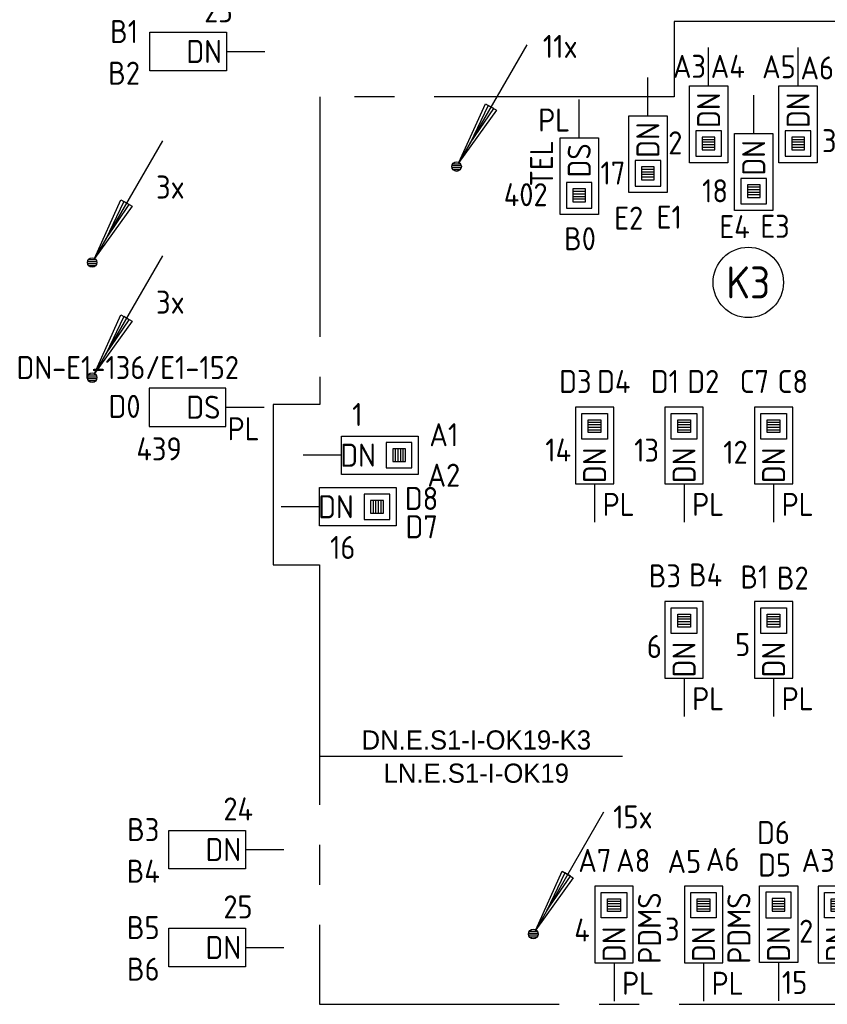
# Model space of a CAD drawing. Header units: millimetres. Extents: x 2288 to 47276, y -13790 to 63657.
# Tile 18 of 26: x 31083 to 37400, y 23750 to 31449. Entities that reach past the tile are written whole.
import ezdxf
from ezdxf.enums import TextEntityAlignment as Align

# ---------------------------------------------------------------- set-up
doc = ezdxf.new("R2010")
doc.units = ezdxf.units.MM
doc.header["$LTSCALE"] = 100
doc.linetypes.add('B0202', pattern=[28.125, 18.75, -3.125, 3.125, -3.125])
for name, color, linetype in [('EB6122--_ATTRIB', 2, 'Continuous'), ('EB6441--_ATTRIB', 2, 'Continuous'), ('EB6445--_ATTRIB', 2, 'Continuous'), ('EL6122--_AARD-NEN3134', 3, 'Continuous'), ('EL6441--_DATACOM', 3, 'Continuous'), ('EL644104_LEIDING4', 2, 'B0202'), ('EL6445--_Datanet', 3, 'Continuous')]:
    doc.layers.add(name, color=color, linetype=linetype)
doc.styles.add('BURO-025', font='burofont.shx', dxfattribs={"height": 2.5})
doc.styles.add('NORATT', font='isocp.shx')

# ---------------------------------------------------------------- blocks, each defined once
blk = doc.blocks.new('EA600123')
at = {"linetype": 'Continuous'}
for p, q in [((5.5, 9.526), (0.188, 0.325)), ((-0.367, 0.075), (0.367, 0.075)), ((-0.3, 0.225), (0.3, 0.225)), ((-0.367, -0.075), (0.367, -0.075)), ((-0.3, -0.225), (0.3, -0.225))]:
    blk.add_line(p, q, dxfattribs=at)
for points in [[(3.121, 4.405), (0.188, 0.325), (2.254, 4.905)], [(2.471, 4.78), (1.063, 1.84), (2.904, 4.53)]]:
    blk.add_lwpolyline(points, close=True, dxfattribs=at)
blk.add_circle((0, 0), 0.375, dxfattribs=at)
at = {"linetype": 'Continuous', "style": 'NORATT', "flags": 8}
blk.add_attdef('KBTALB', (5, 5), '', height=1.8, dxfattribs=at)
at = {"style": 'NORATT'}
for tag, flags, p in [('CODE', 9, (0, 3)), ('M_CODE', 8, (0, 0))]:
    blk.add_attdef(tag, text='', height=1.8, dxfattribs=dict(at, flags=flags)).set_placement(p, align=Align.MIDDLE_CENTER)
at = {"linetype": 'Continuous', "style": 'NORATT', "flags": 9}
for tag, p in [('PCODE', (1.25, 0)), ('PVERS', (1.25, -2)), ('PDATE', (1.25, -4))]:
    blk.add_attdef(tag, text='', height=1.8, dxfattribs=at).set_placement(p, align=Align.MIDDLE_LEFT)
blk = doc.blocks.new('EA644501')
for p, q in [((-1.5, 6), (-1.5, 0)), ((1.5, 6), (-1.5, 6)), ((1.5, 0), (1.5, 6)), ((-1.5, 0), (1.5, 0))]:
    blk.add_line(p, q)
at = {"color": 2}
blk.add_line((0, 0), (0, -3), dxfattribs=at)
at = {"style": 'NORATT', "flags": 8}
for tag, p in [('NUMMERA', (-1.5, 8)), ('NUMMERB', (1.5, 8))]:
    blk.add_attdef(tag, text='', height=1.8, rotation=90, dxfattribs=at).set_placement(p, align=Align.MIDDLE_CENTER)
blk.add_attdef('CODE', text='', height=1.8, rotation=90, dxfattribs=at).set_placement((0, 0.5), align=Align.MIDDLE_LEFT)
at = {"style": 'NORATT', "flags": 9}
for tag, p in [('VERD', (0, 4)), ('PATCHSTR', (0, 4)), ('PANEEL', (0, 4)), ('NUMMER', (6, 3)), ('TYPE', (0, -2.5)), ('FABR', (0, -2.5)), ('PCODE', (0, -3)), ('PVERS', (0, -3)), ('PDATE', (0, -3))]:
    blk.add_attdef(tag, text='', height=1.8, dxfattribs=at).set_placement(p, align=Align.BOTTOM_LEFT)
at = {"color": 1, "style": 'NORATT', "flags": 9}
blk.add_attdef('HOOGTE', text='', height=1.8, dxfattribs=at).set_placement((-3, 2), align=Align.BOTTOM_LEFT)
at = {"style": 'NORATT', "flags": 9}
for tag, p in [('NUMMERAP', (8, 1.5)), ('NUMMERBP', (8, -1.5))]:
    blk.add_attdef(tag, text='', height=1.8, dxfattribs=at).set_placement(p, align=Align.MIDDLE_CENTER)
blk = doc.blocks.new('EA644502')
for p, q in [((-1.5, 6), (-1.5, 0)), ((1.5, 6), (-1.5, 6)), ((1.5, 0), (1.5, 6)), ((-1.5, 0), (1.5, 0))]:
    blk.add_line(p, q)
at = {"color": 1}
for p, q in [((-1, 5.5), (1, 5.5)), ((-1, 3.5), (-1, 5.5)), ((1, 5.5), (1, 3.5)), ((-0.5, 5), (0.5, 5)), ((-0.5, 4), (-0.5, 5)), ((0.5, 4.8), (-0.5, 4.8)), ((0.5, 5), (0.5, 4)), ((0.5, 4.6), (-0.5, 4.6)), ((0.5, 4.4), (-0.5, 4.4)), ((0.5, 4.2), (-0.5, 4.2)), ((0.5, 4), (-0.5, 4)), ((1, 3.5), (-1, 3.5))]:
    blk.add_line(p, q, dxfattribs=at)
at = {"color": 2}
blk.add_line((0, 0), (0, -3), dxfattribs=at)
at = {"style": 'NORATT', "flags": 8}
for tag, p in [('NUMMERA', (-1.5, 8)), ('NUMMERB', (1.5, 8))]:
    blk.add_attdef(tag, text='', height=1.8, rotation=90, dxfattribs=at).set_placement(p, align=Align.MIDDLE_CENTER)
blk.add_attdef('CODE', text='', height=1.8, rotation=90, dxfattribs=at).set_placement((0, 0.5), align=Align.MIDDLE_LEFT)
at = {"style": 'NORATT', "flags": 9}
for tag, p in [('VERD', (0, 4)), ('PATCHSTR', (0, 4)), ('PANEEL', (0, 4)), ('NUMMER', (6, 3)), ('HOOGTE', (-3, 2)), ('TYPE', (0, -2.5)), ('FABR', (0, -2.5)), ('PCODE', (0, -3)), ('PVERS', (0, -3)), ('PDATE', (0, -3))]:
    blk.add_attdef(tag, text='', height=1.8, dxfattribs=at).set_placement(p, align=Align.BOTTOM_LEFT)
for tag, p in [('NUMMERAP', (8, 1.5)), ('NUMMERBP', (8, -1.5))]:
    blk.add_attdef(tag, text='', height=1.8, dxfattribs=at).set_placement(p, align=Align.MIDDLE_CENTER)
blk = doc.blocks.new('ES3134')
at = {"color": 0}
blk.add_circle((0, 0), 5.5, dxfattribs=at)
at = {"color": 0, "style": 'NORATT', "flags": 8}
blk.add_attdef('CODE', text='', height=2.5, dxfattribs=at).set_placement((0, 0), align=Align.MIDDLE)
blk.add_attdef('M_CODE', text='', height=1.8, dxfattribs=at).set_placement((0, 0), align=Align.MIDDLE_CENTER)

msp = doc.modelspace()

# ---------------------------------------------------------------- linework, layer by layer
at = {"layer": 'EL644104_LEIDING4', "linetype": 'ByBlock'}
msp.add_line((33431.5, 25690.7, -600), (35797.2, 25690.7, -600), dxfattribs=at)
at = {"layer": 'EL644104_LEIDING4', "color": 90, "linetype": 'B0202', "elevation": -600}
msp.add_lwpolyline([(33428, 23750), (40693.5, 23750), (40693.5, 30848), (37505.2, 30848), (37505.2, 31395), (37505.2, 31435.1), (36201, 31435.1), (36201, 30845), (33431.5, 30845), (33431.5, 28438.9), (33065.2, 28438.9), (33065.2, 27185), (33428, 27185), (33428, 23750)], dxfattribs=at)
msp.add_lwpolyline([(33428, 23750), (40693.5, 23750), (40693.5, 30848), (37505.2, 30848), (37505.2, 31395), (37505.2, 31435.1), (36201, 31435.1), (36201, 30845), (33431.5, 30845), (33431.5, 28438.9), (33065.2, 28438.9), (33065.2, 27185), (33428, 27185), (33428, 23750)], dxfattribs=at)

# ---------------------------------------------------------------- block references
at = {"layer": 'EL6122--_AARD-NEN3134'}
ref = msp.add_blockref('ES3134', (36781.5, 29394.5), dxfattribs=dict(at, xscale=50, yscale=50, zscale=50, rotation=180))
ref.add_attrib('CODE', 'K3', dxfattribs={"layer": 'EB6122--_ATTRIB', "color": 2, "height": 250, "style": 'NORATT', "flags": 8}).set_placement((36781.5, 29394.5), align=Align.MIDDLE)
at = {"layer": 'EL6441--_DATACOM'}
ref = msp.add_blockref('EA600123', (34500, 30300.3), dxfattribs=dict(at, xscale=100, yscale=100, zscale=100))
ref.add_attrib('KBTALB', '11x', (35175, 31150), dxfattribs={"layer": 'EB6441--_ATTRIB', "color": 1, "linetype": 'Continuous', "height": 180, "style": 'NORATT', "flags": 8})
ref = msp.add_blockref('EA600123', (31650, 29550), dxfattribs=dict(at, xscale=100, yscale=100, zscale=100))
ref.add_attrib('KBTALB', '3x', (32150, 30050), dxfattribs={"layer": 'EB6441--_ATTRIB', "color": 1, "linetype": 'Continuous', "height": 180, "style": 'NORATT', "flags": 8})
ref = msp.add_blockref('EA600123', (31650, 28650), dxfattribs=dict(at, xscale=100, yscale=100, zscale=100))
ref.add_attrib('KBTALB', '3x', (32150, 29150), dxfattribs={"layer": 'EB6441--_ATTRIB', "color": 1, "linetype": 'Continuous', "height": 180, "style": 'NORATT', "flags": 8})
ref = msp.add_blockref('EA600123', (35100, 24299.7), dxfattribs=dict(at, xscale=100, yscale=100, zscale=100))
ref.add_attrib('KBTALB', '15x', (35725, 25125), dxfattribs={"layer": 'EB6441--_ATTRIB', "color": 1, "linetype": 'Continuous', "height": 180, "style": 'NORATT', "flags": 8})
at = {"layer": 'EL6445--_Datanet'}
ref = msp.add_blockref('EA644501', (32700, 31200), dxfattribs=dict(at, xscale=-100, yscale=100, zscale=100, rotation=90))
ref.add_attrib('CODE', 'DN', dxfattribs={"layer": 'EB6445--_ATTRIB', "color": 1, "height": 180, "style": 'NORATT', "flags": 8}).set_placement((32665.4, 31200), align=Align.MIDDLE_RIGHT)
ref.add_attrib('NUMMERA', 'B1', dxfattribs={"layer": 'EB6445--_ATTRIB', "color": 1, "height": 180, "style": 'NORATT', "flags": 8}).set_placement((31900, 31356.2), align=Align.MIDDLE_CENTER)
ref.add_attrib('NUMMERB', 'B2', dxfattribs={"layer": 'EB6445--_ATTRIB', "color": 1, "height": 180, "style": 'NORATT', "flags": 8}).set_placement((31900, 31030.7), align=Align.MIDDLE_CENTER)
ref.add_attrib('TYPE', '23', dxfattribs={"layer": 'EB6445--_ATTRIB', "color": 1, "height": 180, "style": 'NORATT', "flags": 8}).set_placement((32526.4, 31373.6), align=Align.BOTTOM_LEFT)
ref = msp.add_blockref('EA644502', (36471.2, 30930.5), dxfattribs=dict(at, xscale=-100, yscale=100, zscale=100, rotation=180))
ref.add_attrib('CODE', 'DN', dxfattribs={"layer": 'EB6445--_ATTRIB', "color": 1, "height": 180, "rotation": 90, "style": 'NORATT', "flags": 8}).set_placement((36471.2, 30880.5), align=Align.MIDDLE_RIGHT)
ref.add_attrib('NUMMERA', 'A4', dxfattribs={"layer": 'EB6445--_ATTRIB', "color": 1, "height": 180, "style": 'NORATT', "flags": 8}).set_placement((36621.2, 31083.9), align=Align.MIDDLE_CENTER)
ref.add_attrib('NUMMERB', 'A3', dxfattribs={"layer": 'EB6445--_ATTRIB', "color": 1, "height": 180, "style": 'NORATT', "flags": 8}).set_placement((36321.2, 31083.9), align=Align.MIDDLE_CENTER)
ref.add_attrib('TYPE', '2', dxfattribs={"layer": 'EB6445--_ATTRIB', "color": 1, "height": 180, "style": 'NORATT', "flags": 8}).set_placement((36155.7, 30341.9), align=Align.BOTTOM_LEFT)
ref = msp.add_blockref('EA644502', (37171.2, 30930.5), dxfattribs=dict(at, xscale=-100, yscale=100, zscale=100, rotation=180))
ref.add_attrib('CODE', 'DN', dxfattribs={"layer": 'EB6445--_ATTRIB', "color": 1, "height": 180, "rotation": 90, "style": 'NORATT', "flags": 8}).set_placement((37171.2, 30880.5), align=Align.MIDDLE_RIGHT)
ref.add_attrib('NUMMERA', 'A6', dxfattribs={"layer": 'EB6445--_ATTRIB', "color": 1, "height": 180, "style": 'NORATT', "flags": 8}).set_placement((37321.2, 31071.5), align=Align.MIDDLE_CENTER)
ref.add_attrib('NUMMERB', 'A5', dxfattribs={"layer": 'EB6445--_ATTRIB', "color": 1, "height": 180, "style": 'NORATT', "flags": 8}).set_placement((37021.2, 31080.8), align=Align.MIDDLE_CENTER)
ref.add_attrib('TYPE', '3', dxfattribs={"layer": 'EB6445--_ATTRIB', "color": 1, "height": 180, "style": 'NORATT', "flags": 8}).set_placement((37358.1, 30358.4), align=Align.BOTTOM_LEFT)
ref = msp.add_blockref('EA644502', (35996.5, 30697.1), dxfattribs=dict(at, xscale=-100, yscale=100, zscale=100, rotation=180))
ref.add_attrib('CODE', 'DN', dxfattribs={"layer": 'EB6445--_ATTRIB', "color": 1, "height": 180, "rotation": 90, "style": 'NORATT', "flags": 8}).set_placement((35996.5, 30647.1), align=Align.MIDDLE_RIGHT)
ref.add_attrib('NUMMERA', 'E1', dxfattribs={"layer": 'EB6445--_ATTRIB', "color": 1, "height": 180, "style": 'NORATT', "flags": 8}).set_placement((36163.1, 29904.6), align=Align.MIDDLE_CENTER)
ref.add_attrib('NUMMERB', 'E2', dxfattribs={"layer": 'EB6445--_ATTRIB', "color": 1, "height": 180, "style": 'NORATT', "flags": 8}).set_placement((35846.5, 29897.1), align=Align.MIDDLE_CENTER)
ref.add_attrib('TYPE', '17', dxfattribs={"layer": 'EB6445--_ATTRIB', "color": 1, "height": 180, "style": 'NORATT', "flags": 8}).set_placement((35625.8, 30105.8), align=Align.BOTTOM_LEFT)
ref = msp.add_blockref('EA644502', (35459.2, 30525), dxfattribs=dict(at, xscale=-100, yscale=100, zscale=100, rotation=180))
ref.add_attrib('CODE', 'DS', dxfattribs={"layer": 'EB6445--_ATTRIB', "color": 1, "height": 180, "rotation": 90, "style": 'NORATT', "flags": 8}).set_placement((35459.2, 30482.1), align=Align.MIDDLE_RIGHT)
ref.add_attrib('NUMMERA', 'B0', dxfattribs={"layer": 'EB6445--_ATTRIB', "color": 1, "height": 180, "style": 'NORATT', "flags": 8}).set_placement((35465.6, 29736.3), align=Align.MIDDLE_CENTER)
ref.add_attrib('PATCHSTR', 'TEL', dxfattribs={"layer": 'EB6445--_ATTRIB', "color": 1, "height": 180, "rotation": 90, "style": 'NORATT', "flags": 8}).set_placement((35308.8, 30144.9), align=Align.BOTTOM_LEFT)
ref.add_attrib('HOOGTE', 'PL', dxfattribs={"layer": 'EB6445--_ATTRIB', "color": 1, "height": 180, "style": 'NORATT', "flags": 8}).set_placement((35138.7, 30520.3), align=Align.BOTTOM_LEFT)
ref.add_attrib('TYPE', '402', dxfattribs={"layer": 'EB6445--_ATTRIB', "color": 1, "height": 180, "style": 'NORATT', "flags": 8}).set_placement((34869.2, 29936.5), align=Align.BOTTOM_LEFT)
ref = msp.add_blockref('EA644502', (36824.2, 30558.1), dxfattribs=dict(at, xscale=-100, yscale=100, zscale=100, rotation=180))
ref.add_attrib('CODE', 'DN', dxfattribs={"layer": 'EB6445--_ATTRIB', "color": 1, "height": 180, "rotation": 90, "style": 'NORATT', "flags": 8}).set_placement((36824.2, 30508.1), align=Align.MIDDLE_RIGHT)
ref.add_attrib('NUMMERA', 'E3', dxfattribs={"layer": 'EB6445--_ATTRIB', "color": 1, "height": 180, "style": 'NORATT', "flags": 8}).set_placement((36990.8, 29833.1), align=Align.MIDDLE_CENTER)
ref.add_attrib('NUMMERB', 'E4', dxfattribs={"layer": 'EB6445--_ATTRIB', "color": 1, "height": 180, "style": 'NORATT', "flags": 8}).set_placement((36674.2, 29830.1), align=Align.MIDDLE_CENTER)
ref.add_attrib('TYPE', '18', dxfattribs={"layer": 'EB6445--_ATTRIB', "color": 1, "height": 180, "style": 'NORATT', "flags": 8}).set_placement((36420.1, 29966.7), align=Align.BOTTOM_LEFT)
ref = msp.add_blockref('EA644501', (32696.6, 28418.9), dxfattribs=dict(at, xscale=100, yscale=100, zscale=100, rotation=90))
ref.add_attrib('CODE', 'DS', dxfattribs={"layer": 'EB6445--_ATTRIB', "color": 1, "height": 180, "style": 'NORATT', "flags": 8}).set_placement((32653.8, 28418.9), align=Align.MIDDLE_RIGHT)
ref.add_attrib('NUMMERA', 'D0', dxfattribs={"layer": 'EB6445--_ATTRIB', "color": 1, "height": 180, "style": 'NORATT', "flags": 8}).set_placement((31903.5, 28425.2), align=Align.MIDDLE_CENTER)
ref.add_attrib('PATCHSTR', 'DN-E1-136/E1-152', dxfattribs={"layer": 'EB6445--_ATTRIB', "color": 1, "height": 180, "style": 'NORATT', "flags": 8}).set_placement((31058.6, 28584.9), align=Align.BOTTOM_LEFT)
ref.add_attrib('HOOGTE', 'PL', dxfattribs={"layer": 'EB6445--_ATTRIB', "color": 1, "height": 180, "style": 'NORATT', "flags": 8}).set_placement((32709.9, 28105.9), align=Align.BOTTOM_LEFT)
ref.add_attrib('TYPE', '439', dxfattribs={"layer": 'EB6445--_ATTRIB', "color": 1, "height": 180, "style": 'NORATT', "flags": 8}).set_placement((31996.2, 27948.9), align=Align.BOTTOM_LEFT)
ref = msp.add_blockref('EA644502', (35579.6, 27819.9), dxfattribs=dict(at, xscale=100, yscale=100, zscale=100))
ref.add_attrib('CODE', 'DN', dxfattribs={"layer": 'EB6445--_ATTRIB', "color": 1, "height": 180, "rotation": 90, "style": 'NORATT', "flags": 8}).set_placement((35579.6, 28103.9), align=Align.MIDDLE_RIGHT)
ref.add_attrib('NUMMERA', 'D4', dxfattribs={"layer": 'EB6445--_ATTRIB', "color": 1, "height": 180, "style": 'NORATT', "flags": 8}).set_placement((35729.6, 28619.9), align=Align.MIDDLE_CENTER)
ref.add_attrib('NUMMERB', 'D3', dxfattribs={"layer": 'EB6445--_ATTRIB', "color": 1, "height": 180, "style": 'NORATT', "flags": 8}).set_placement((35429.6, 28619.9), align=Align.MIDDLE_CENTER)
ref.add_attrib('HOOGTE', 'PL', dxfattribs={"layer": 'EB6445--_ATTRIB', "color": 1, "height": 180, "style": 'NORATT', "flags": 8}).set_placement((35643, 27515.1), align=Align.BOTTOM_LEFT)
ref.add_attrib('TYPE', '14', dxfattribs={"layer": 'EB6445--_ATTRIB', "color": 1, "height": 180, "style": 'NORATT', "flags": 8}).set_placement((35193.8, 27940.1), align=Align.BOTTOM_LEFT)
ref = msp.add_blockref('EA644502', (36279.6, 27819.9), dxfattribs=dict(at, xscale=100, yscale=100, zscale=100))
ref.add_attrib('CODE', 'DN', dxfattribs={"layer": 'EB6445--_ATTRIB', "color": 1, "height": 180, "rotation": 90, "style": 'NORATT', "flags": 8}).set_placement((36279.6, 28103.9), align=Align.MIDDLE_RIGHT)
ref.add_attrib('NUMMERA', 'D2', dxfattribs={"layer": 'EB6445--_ATTRIB', "color": 1, "height": 180, "style": 'NORATT', "flags": 8}).set_placement((36429.6, 28619.9), align=Align.MIDDLE_CENTER)
ref.add_attrib('NUMMERB', 'D1', dxfattribs={"layer": 'EB6445--_ATTRIB', "color": 1, "height": 180, "style": 'NORATT', "flags": 8}).set_placement((36129.6, 28619.9), align=Align.MIDDLE_CENTER)
ref.add_attrib('HOOGTE', 'PL', dxfattribs={"layer": 'EB6445--_ATTRIB', "color": 1, "height": 180, "style": 'NORATT', "flags": 8}).set_placement((36343, 27515.1), align=Align.BOTTOM_LEFT)
ref.add_attrib('TYPE', '13', dxfattribs={"layer": 'EB6445--_ATTRIB', "color": 1, "height": 180, "style": 'NORATT', "flags": 8}).set_placement((35889.1, 27938.9), align=Align.BOTTOM_LEFT)
ref = msp.add_blockref('EA644502', (36979.6, 27819.9), dxfattribs=dict(at, xscale=100, yscale=100, zscale=100))
ref.add_attrib('CODE', 'DN', dxfattribs={"layer": 'EB6445--_ATTRIB', "color": 1, "height": 180, "rotation": 90, "style": 'NORATT', "flags": 8}).set_placement((36979.6, 28103.9), align=Align.MIDDLE_RIGHT)
ref.add_attrib('NUMMERA', 'C8', dxfattribs={"layer": 'EB6445--_ATTRIB', "color": 1, "height": 180, "style": 'NORATT', "flags": 8}).set_placement((37129.6, 28619.9), align=Align.MIDDLE_CENTER)
ref.add_attrib('NUMMERB', 'C7', dxfattribs={"layer": 'EB6445--_ATTRIB', "color": 1, "height": 180, "style": 'NORATT', "flags": 8}).set_placement((36829.6, 28619.9), align=Align.MIDDLE_CENTER)
ref.add_attrib('HOOGTE', 'PL', dxfattribs={"layer": 'EB6445--_ATTRIB', "color": 1, "height": 180, "style": 'NORATT', "flags": 8}).set_placement((37043, 27515.1), align=Align.BOTTOM_LEFT)
ref.add_attrib('TYPE', '12', dxfattribs={"layer": 'EB6445--_ATTRIB', "color": 1, "height": 180, "style": 'NORATT', "flags": 8}).set_placement((36585.7, 27922.4), align=Align.BOTTOM_LEFT)
ref = msp.add_blockref('EA644502', (33600.5, 28043.5), dxfattribs=dict(at, xscale=-100, yscale=100, zscale=100, rotation=270))
ref.add_attrib('CODE', 'DN', dxfattribs={"layer": 'EB6445--_ATTRIB', "color": 1, "height": 180, "style": 'NORATT', "flags": 8}).set_placement((33869.1, 28043.5), align=Align.MIDDLE_RIGHT)
ref.add_attrib('NUMMERA', 'A2', dxfattribs={"layer": 'EB6445--_ATTRIB', "color": 1, "height": 180, "style": 'NORATT', "flags": 8}).set_placement((34400.5, 27887.3), align=Align.MIDDLE_CENTER)
ref.add_attrib('NUMMERB', 'A1', dxfattribs={"layer": 'EB6445--_ATTRIB', "color": 1, "height": 180, "style": 'NORATT', "flags": 8}).set_placement((34400.5, 28203.7), align=Align.MIDDLE_CENTER)
ref.add_attrib('TYPE', '1', dxfattribs={"layer": 'EB6445--_ATTRIB', "color": 1, "height": 180, "style": 'NORATT', "flags": 8}).set_placement((33684.1, 28217.5), align=Align.BOTTOM_LEFT)
ref = msp.add_blockref('EA644502', (33427.4, 27640), dxfattribs=dict(at, xscale=-100, yscale=100, zscale=100, rotation=270))
ref.add_attrib('CODE', 'DN', dxfattribs={"layer": 'EB6445--_ATTRIB', "color": 1, "height": 180, "style": 'NORATT', "flags": 8}).set_placement((33696, 27640), align=Align.MIDDLE_RIGHT)
ref.add_attrib('NUMMERA', 'D7', dxfattribs={"layer": 'EB6445--_ATTRIB', "color": 1, "height": 180, "style": 'NORATT', "flags": 8}).set_placement((34227.4, 27483.8), align=Align.MIDDLE_CENTER)
ref.add_attrib('NUMMERB', 'D8', dxfattribs={"layer": 'EB6445--_ATTRIB', "color": 1, "height": 180, "style": 'NORATT', "flags": 8}).set_placement((34226.1, 27705.4), align=Align.MIDDLE_CENTER)
ref.add_attrib('TYPE', '16', dxfattribs={"layer": 'EB6445--_ATTRIB', "color": 1, "height": 180, "style": 'NORATT', "flags": 8}).set_placement((33511, 27178.4), align=Align.BOTTOM_LEFT)
ref = msp.add_blockref('EA644502', (36279.6, 26300.2), dxfattribs=dict(at, xscale=100, yscale=100, zscale=100))
ref.add_attrib('CODE', 'DN', dxfattribs={"layer": 'EB6445--_ATTRIB', "color": 1, "height": 180, "rotation": 90, "style": 'NORATT', "flags": 8}).set_placement((36279.6, 26584.2), align=Align.MIDDLE_RIGHT)
ref.add_attrib('NUMMERA', 'B4', dxfattribs={"layer": 'EB6445--_ATTRIB', "color": 1, "height": 180, "style": 'NORATT', "flags": 8}).set_placement((36447.8, 27107.7), align=Align.MIDDLE_CENTER)
ref.add_attrib('NUMMERB', 'B3', dxfattribs={"layer": 'EB6445--_ATTRIB', "color": 1, "height": 180, "style": 'NORATT', "flags": 8}).set_placement((36129.6, 27100.2), align=Align.MIDDLE_CENTER)
ref.add_attrib('HOOGTE', 'PL', dxfattribs={"layer": 'EB6445--_ATTRIB', "color": 1, "height": 180, "style": 'NORATT', "flags": 8}).set_placement((36343, 25995.4), align=Align.BOTTOM_LEFT)
ref.add_attrib('TYPE', '6', dxfattribs={"layer": 'EB6445--_ATTRIB', "color": 1, "height": 180, "style": 'NORATT', "flags": 8}).set_placement((35988.4, 26403.7), align=Align.BOTTOM_LEFT)
ref = msp.add_blockref('EA644502', (36979.6, 26300.2), dxfattribs=dict(at, xscale=100, yscale=100, zscale=100))
ref.add_attrib('CODE', 'DN', dxfattribs={"layer": 'EB6445--_ATTRIB', "color": 1, "height": 180, "rotation": 90, "style": 'NORATT', "flags": 8}).set_placement((36979.6, 26584.2), align=Align.MIDDLE_RIGHT)
ref.add_attrib('NUMMERA', 'B2', dxfattribs={"layer": 'EB6445--_ATTRIB', "color": 1, "height": 180, "style": 'NORATT', "flags": 8}).set_placement((37129.6, 27082.9), align=Align.MIDDLE_CENTER)
ref.add_attrib('NUMMERB', 'B1', dxfattribs={"layer": 'EB6445--_ATTRIB', "color": 1, "height": 180, "style": 'NORATT', "flags": 8}).set_placement((36829.6, 27091.2), align=Align.MIDDLE_CENTER)
ref.add_attrib('HOOGTE', 'PL', dxfattribs={"layer": 'EB6445--_ATTRIB', "color": 1, "height": 180, "style": 'NORATT', "flags": 8}).set_placement((37043, 25995.4), align=Align.BOTTOM_LEFT)
ref.add_attrib('TYPE', '5', dxfattribs={"layer": 'EB6445--_ATTRIB', "color": 1, "height": 180, "style": 'NORATT', "flags": 8}).set_placement((36679.1, 26419.3), align=Align.BOTTOM_LEFT)
ref = msp.add_blockref('EA644501', (32850, 24959.9), dxfattribs=dict(at, xscale=-100, yscale=100, zscale=100, rotation=90))
ref.add_attrib('CODE', 'DN', dxfattribs={"layer": 'EB6445--_ATTRIB', "color": 1, "height": 180, "style": 'NORATT', "flags": 8}).set_placement((32815.4, 24959.9), align=Align.MIDDLE_RIGHT)
ref.add_attrib('NUMMERA', 'B3', dxfattribs={"layer": 'EB6445--_ATTRIB', "color": 1, "height": 180, "style": 'NORATT', "flags": 8}).set_placement((32050, 25116.1), align=Align.MIDDLE_CENTER)
ref.add_attrib('NUMMERB', 'B4', dxfattribs={"layer": 'EB6445--_ATTRIB', "color": 1, "height": 180, "style": 'NORATT', "flags": 8}).set_placement((32050, 24790.6), align=Align.MIDDLE_CENTER)
ref.add_attrib('TYPE', '24', dxfattribs={"layer": 'EB6445--_ATTRIB', "color": 1, "height": 180, "style": 'NORATT', "flags": 8}).set_placement((32676.4, 25133.4), align=Align.BOTTOM_LEFT)
ref = msp.add_blockref('EA644502', (37018.1, 24077.3), dxfattribs=dict(at, xscale=-100, yscale=100, zscale=100))
ref.add_attrib('CODE', 'DN', dxfattribs={"layer": 'EB6445--_ATTRIB', "color": 1, "height": 180, "rotation": 90, "style": 'NORATT', "flags": 8}).set_placement((37018.1, 24361.3), align=Align.MIDDLE_RIGHT)
ref.add_attrib('NUMMERA', 'D5', dxfattribs={"layer": 'EB6445--_ATTRIB', "color": 1, "height": 180, "style": 'NORATT', "flags": 8}).set_placement((36987.9, 24839.3), align=Align.MIDDLE_CENTER)
ref.add_attrib('NUMMERB', 'D6', dxfattribs={"layer": 'EB6445--_ATTRIB', "color": 1, "height": 180, "style": 'NORATT', "flags": 8}).set_placement((36978.3, 25092.9), align=Align.MIDDLE_CENTER)
ref.add_attrib('TYPE', '15', dxfattribs={"layer": 'EB6445--_ATTRIB', "color": 1, "height": 180, "style": 'NORATT', "flags": 8}).set_placement((37044.4, 23776.7), align=Align.BOTTOM_LEFT)
ref = msp.add_blockref('EA644502', (35731.5, 24075), dxfattribs=dict(at, xscale=100, yscale=100, zscale=100))
ref.add_attrib('CODE', 'DN', dxfattribs={"layer": 'EB6445--_ATTRIB', "color": 1, "height": 180, "rotation": 90, "style": 'NORATT', "flags": 8}).set_placement((35731.5, 24359), align=Align.MIDDLE_RIGHT)
ref.add_attrib('NUMMERA', 'A8', dxfattribs={"layer": 'EB6445--_ATTRIB', "color": 1, "height": 180, "style": 'NORATT', "flags": 8}).set_placement((35881.5, 24875), align=Align.MIDDLE_CENTER)
ref.add_attrib('NUMMERB', 'A7', dxfattribs={"layer": 'EB6445--_ATTRIB', "color": 1, "height": 180, "style": 'NORATT', "flags": 8}).set_placement((35581.5, 24875), align=Align.MIDDLE_CENTER)
ref.add_attrib('PATCHSTR', 'PDMS', dxfattribs={"layer": 'EB6445--_ATTRIB', "color": 1, "height": 180, "rotation": 90, "style": 'NORATT', "flags": 8}).set_placement((36152.3, 24067.1), align=Align.BOTTOM_LEFT)
ref.add_attrib('HOOGTE', 'PL', dxfattribs={"layer": 'EB6445--_ATTRIB', "color": 1, "height": 180, "style": 'NORATT', "flags": 8}).set_placement((35795, 23770.2), align=Align.BOTTOM_LEFT)
ref.add_attrib('TYPE', '4', dxfattribs={"layer": 'EB6445--_ATTRIB', "color": 1, "height": 180, "style": 'NORATT', "flags": 8}).set_placement((35420.5, 24186.6), align=Align.BOTTOM_LEFT)
ref = msp.add_blockref('EA644502', (36431.5, 24075), dxfattribs=dict(at, xscale=100, yscale=100, zscale=100))
ref.add_attrib('CODE', 'DN', dxfattribs={"layer": 'EB6445--_ATTRIB', "color": 1, "height": 180, "rotation": 90, "style": 'NORATT', "flags": 8}).set_placement((36431.5, 24359), align=Align.MIDDLE_RIGHT)
ref.add_attrib('NUMMERA', 'A6', dxfattribs={"layer": 'EB6445--_ATTRIB', "color": 1, "height": 180, "style": 'NORATT', "flags": 8}).set_placement((36581.5, 24882.5), align=Align.MIDDLE_CENTER)
ref.add_attrib('NUMMERB', 'A5', dxfattribs={"layer": 'EB6445--_ATTRIB', "color": 1, "height": 180, "style": 'NORATT', "flags": 8}).set_placement((36281.5, 24866.9), align=Align.MIDDLE_CENTER)
ref.add_attrib('PATCHSTR', 'PDMS', dxfattribs={"layer": 'EB6445--_ATTRIB', "color": 1, "height": 180, "rotation": 90, "style": 'NORATT', "flags": 8}).set_placement((36852.3, 24067.1), align=Align.BOTTOM_LEFT)
ref.add_attrib('HOOGTE', 'PL', dxfattribs={"layer": 'EB6445--_ATTRIB', "color": 1, "height": 180, "style": 'NORATT', "flags": 8}).set_placement((36495, 23770.2), align=Align.BOTTOM_LEFT)
ref.add_attrib('TYPE', '3', dxfattribs={"layer": 'EB6445--_ATTRIB', "color": 1, "height": 180, "style": 'NORATT', "flags": 8}).set_placement((36131.1, 24194), align=Align.BOTTOM_LEFT)
ref = msp.add_blockref('EA644502', (37478.6, 24075), dxfattribs=dict(at, xscale=100, yscale=100, zscale=100))
ref.add_attrib('CODE', 'DN', dxfattribs={"layer": 'EB6445--_ATTRIB', "color": 1, "height": 180, "rotation": 90, "style": 'NORATT', "flags": 8}).set_placement((37478.6, 24359), align=Align.MIDDLE_RIGHT)
ref.add_attrib('NUMMERA', 'A4', dxfattribs={"layer": 'EB6445--_ATTRIB', "color": 1, "height": 180, "style": 'NORATT', "flags": 8}).set_placement((37628.6, 24882.5), align=Align.MIDDLE_CENTER)
ref.add_attrib('NUMMERB', 'A3', dxfattribs={"layer": 'EB6445--_ATTRIB', "color": 1, "height": 180, "style": 'NORATT', "flags": 8}).set_placement((37328.6, 24875), align=Align.MIDDLE_CENTER)
ref.add_attrib('PATCHSTR', 'PDMS', dxfattribs={"layer": 'EB6445--_ATTRIB', "color": 1, "height": 180, "rotation": 90, "style": 'NORATT', "flags": 8}).set_placement((37899.4, 24067.1), align=Align.BOTTOM_LEFT)
ref.add_attrib('HOOGTE', 'PL', dxfattribs={"layer": 'EB6445--_ATTRIB', "color": 1, "height": 180, "style": 'NORATT', "flags": 8}).set_placement((37542, 23770.2), align=Align.BOTTOM_LEFT)
ref.add_attrib('TYPE', '2', dxfattribs={"layer": 'EB6445--_ATTRIB', "color": 1, "height": 180, "style": 'NORATT', "flags": 8}).set_placement((37179.3, 24177.5), align=Align.BOTTOM_LEFT)
ref = msp.add_blockref('EA644501', (32850, 24194.1), dxfattribs=dict(at, xscale=-100, yscale=100, zscale=100, rotation=90))
ref.add_attrib('CODE', 'DN', dxfattribs={"layer": 'EB6445--_ATTRIB', "color": 1, "height": 180, "style": 'NORATT', "flags": 8}).set_placement((32815.4, 24194.1), align=Align.MIDDLE_RIGHT)
ref.add_attrib('NUMMERA', 'B5', dxfattribs={"layer": 'EB6445--_ATTRIB', "color": 1, "height": 180, "style": 'NORATT', "flags": 8}).set_placement((32050, 24350.3), align=Align.MIDDLE_CENTER)
ref.add_attrib('NUMMERB', 'B6', dxfattribs={"layer": 'EB6445--_ATTRIB', "color": 1, "height": 180, "style": 'NORATT', "flags": 8}).set_placement((32050, 24024.8), align=Align.MIDDLE_CENTER)
ref.add_attrib('TYPE', '25', dxfattribs={"layer": 'EB6445--_ATTRIB', "color": 1, "height": 180, "style": 'NORATT', "flags": 8}).set_placement((32676.4, 24367.7), align=Align.BOTTOM_LEFT)

# ---------------------------------------------------------------- texts
at = {"layer": 'EL6445--_Datanet', "char_height": 150, "width": 3894.842, "attachment_point": 5, "style": 'BURO-025'}
for s, insert in [('{\\C2;DN.E.S1-I-OK19-K3}', (34654.6, 25815.7, 400)), ('{\\C2;LN.E.S1-I-OK19}', (34654.6, 25556, 400))]:
    msp.add_mtext(s, dxfattribs=dict(at, insert=insert))

doc.saveas('drawing.dxf')
